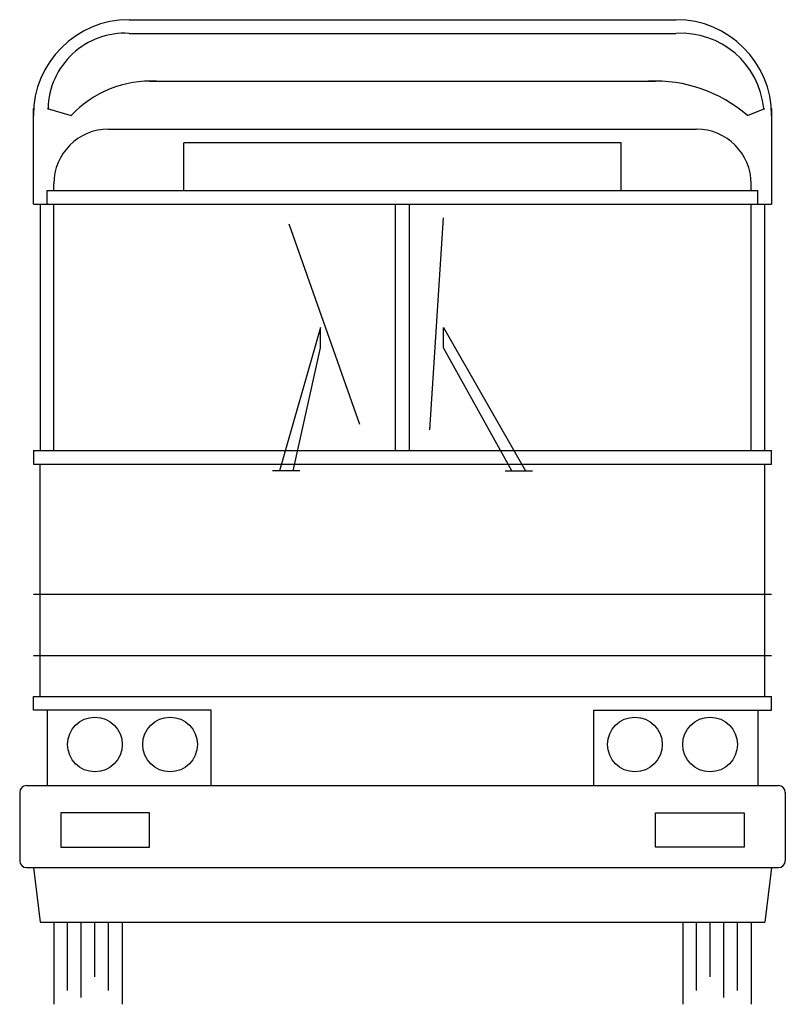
# Model space of a CAD drawing. Extents: x 926 to 1038, y 1067 to 1211.
import ezdxf

# ---------------------------------------------------------------- set-up
doc = ezdxf.new("R2010")
doc.units = 0
doc.layers.get('0').update_dxf_attribs({"linetype": 'CONTINUOUS'})
doc.layers.add('CAR_DTL', color=7, linetype='CONTINUOUS')

msp = doc.modelspace()

# ---------------------------------------------------------------- linework, layer by layer
at = {"color": 0}
for p, q in [((942, 1211), (1022, 1211)), ((942, 1209), (1022, 1209)), ((945, 1202), (1019, 1202)), ((928, 1184), (928, 1198)), ((930, 1198), (933.55, 1197)), ((1032.45, 1197), (1035, 1198)), ((1036, 1198), (1036, 1184)), ((939, 1195), (1025, 1195)), ((928, 1184), (1036, 1184)), ((929, 1184), (929, 1148)), ((931, 1148), (931, 1184)), ((981, 1148), (981, 1184)), ((983, 1148), (983, 1184)), ((1033, 1148), (1033, 1184)), ((1035, 1148), (1035, 1184)), ((928, 1148), (928, 1146)), ((928, 1148), (1036, 1148)), ((1036, 1146), (1036, 1148)), ((929, 1112), (929, 1146)), ((1035, 1112), (1035, 1146)), ((928, 1110), (928, 1112)), ((928, 1112), (1036, 1112)), ((1036, 1110), (1036, 1112)), ((954, 1110), (928, 1110)), ((930, 1110), (930, 1099)), ((954, 1099), (954, 1110)), ((1010, 1099), (1010, 1110)), ((1010, 1110), (1036, 1110)), ((1034, 1110), (1034, 1099)), ((927, 1099), (1037, 1099)), ((926, 1098), (926, 1088)), ((1038, 1098), (1038, 1088)), ((927, 1087), (1037, 1087)), ((928, 1087), (929, 1079)), ((1036, 1087), (1035, 1079)), ((929, 1079), (1035, 1079)), ((931, 1079), (931, 1067)), ((941, 1079), (941, 1067)), ((1023, 1079), (1023, 1067)), ((1033, 1079), (1033, 1067))]:
    msp.add_line(p, q, dxfattribs=at)
for centre in [(937, 1105), (948, 1105), (1016, 1105), (1027, 1105)]:
    msp.add_circle(centre, 4, dxfattribs=at)
for centre, radius, start, end in [((942, 1197), 14, 90, 180), ((1022, 1197), 14, 0, 90), ((941.42, 1197.74), 11.28, 87.0413, 178.667), ((1022.73, 1196.84), 12.18, 5.462, 93.4371), ((945.17, 1186.05), 15.97, 87.0318, 136.7173), ((1019, 1181.5), 20.52, 49.0412, 92.7949), ((939, 1187), 8, 90, 180), ((1025, 1187), 8, 0, 90), ((927, 1098), 1, 90, 180), ((1037, 1098), 1, 0, 90), ((927, 1088), 1, 180, 270), ((1037, 1088), 1, 270, 0)]:
    msp.add_arc(centre, radius, start, end, dxfattribs=at)
at = {"layer": 'CAR_DTL', "color": 0}
for p, q in [((1014, 1193), (950, 1193)), ((950, 1186), (950, 1193)), ((1014, 1186), (1014, 1193)), ((931, 1186), (931, 1187)), ((1033, 1186), (1033, 1187)), ((930, 1184), (930, 1186)), ((930, 1186), (1034, 1186)), ((1034, 1184), (1034, 1186)), ((975.75, 1151.79), (965.43, 1181.09)), ((986, 1151), (988, 1182)), ((970, 1166), (964, 1145)), ((970, 1163), (970, 1166)), ((988, 1163), (988, 1166)), ((988, 1166), (1000, 1145)), ((966, 1145), (970, 1163)), ((998, 1145), (988, 1163)), ((928, 1146), (1036, 1146)), ((967, 1145), (963, 1145)), ((997, 1145), (1001, 1145)), ((928, 1127), (1036, 1127)), ((928, 1118), (1036, 1118)), ((945, 1095), (932, 1095)), ((932, 1095), (932, 1090)), ((945, 1090), (945, 1095)), ((1019, 1090), (1019, 1095)), ((1019, 1095), (1032, 1095)), ((1032, 1095), (1032, 1090)), ((932, 1090), (945, 1090)), ((1032, 1090), (1019, 1090)), ((933, 1069), (933, 1079)), ((935, 1068), (935, 1079)), ((937, 1071), (937, 1079)), ((939, 1069), (939, 1079)), ((1025, 1069), (1025, 1079)), ((1027, 1071), (1027, 1079)), ((1029, 1068), (1029, 1079)), ((1031, 1069), (1031, 1079))]:
    msp.add_line(p, q, dxfattribs=at)

doc.saveas('drawing.dxf')
